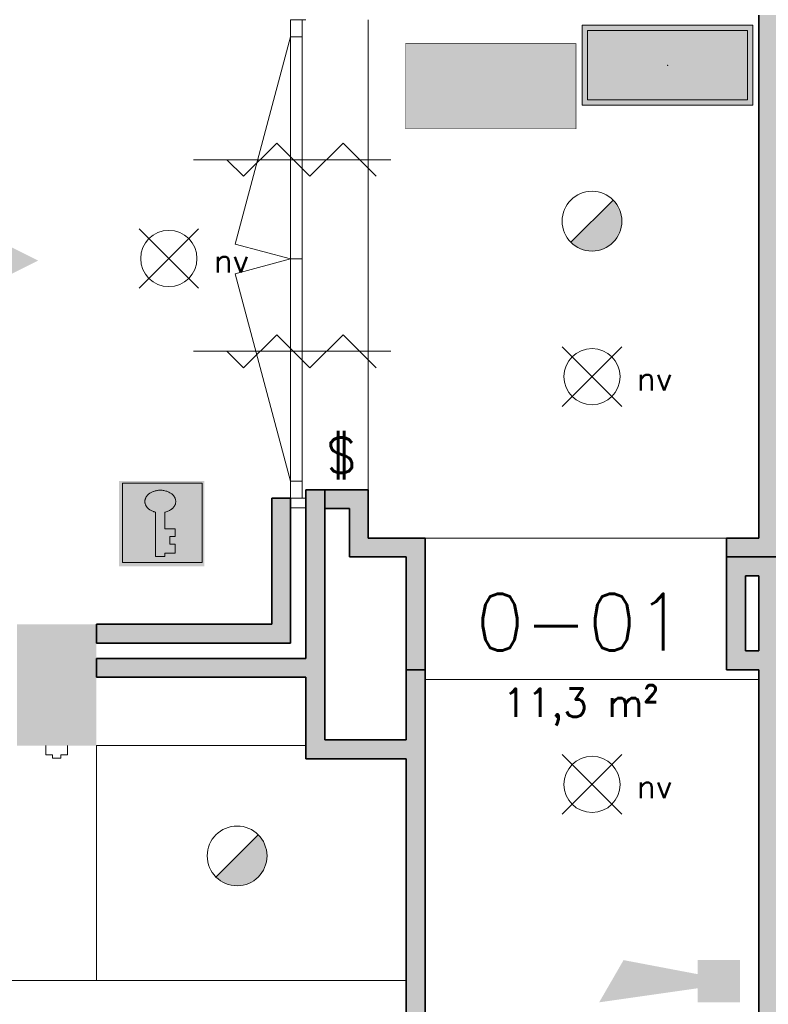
# Model space of a CAD drawing. Header units: millimetres. Extents: x -13022 to 1371524, y -38729 to 632593.
# Tile 238 of 256: x 495606 to 499557, y 589528 to 594724. Entities that reach past the tile are written whole.
import ezdxf

# ---------------------------------------------------------------- set-up
doc = ezdxf.new("R2010")
doc.units = ezdxf.units.MM
doc.header["$LTSCALE"] = 35
for name, color, linetype, lineweight in [('A LIJN 1', 1, 'Continuous', 20), ('A LIJN 2', 2, 'Continuous', 35), ('A LIJN 5', 5, 'Continuous', 13), ('A LIJN 9', 252, 'Continuous', 18), ('A OPMER', 10, 'Continuous', 50), ('Al65----_beveiliging-inst', 92, 'Continuous', 9), ('B95 tekst', 7, 'Continuous', 25), ('brandveiligheid voorzieningen', 10, 'Continuous', 9)]:
    doc.layers.add(name, color=color, linetype=linetype, lineweight=lineweight)
doc.styles.add('Algemeen', font='simplex.shx', dxfattribs={"height": 2.5})

# ---------------------------------------------------------------- blocks, each defined once
blk = doc.blocks.new('Sleutelkluis')
at = {"layer": 'Al65----_beveiliging-inst'}
h = blk.add_hatch(color=10, dxfattribs=at)
h.paths.add_polyline_path([(-3.303948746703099, 0.4191486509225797), (3.696051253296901, 0.4191486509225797), (3.696051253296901, 7.41914865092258), (-3.303948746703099, 7.41914865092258)])
h.paths.add_polyline_path([(-1.343362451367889, 5.900213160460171), (-1.33754508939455, 5.930675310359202), (-1.331784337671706, 5.962560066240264), (-1.319891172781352, 6.005522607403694), (-1.307440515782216, 6.044920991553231), (-1.292945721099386, 6.082681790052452), (-1.273619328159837, 6.125644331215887), (-1.248532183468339, 6.173037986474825), (-1.221958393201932, 6.2172527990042), (-1.187393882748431, 6.267054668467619), (-1.154130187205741, 6.310306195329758), (-1.121423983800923, 6.348066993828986), (-1.085186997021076, 6.385538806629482), (-1.049693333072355, 6.417134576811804), (-1.004311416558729, 6.457532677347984), (-0.9554771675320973, 6.494004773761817), (-0.9086478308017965, 6.527719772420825), (-0.8558719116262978, 6.56114578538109), (-0.795291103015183, 6.594860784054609), (-0.7434443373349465, 6.621254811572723), (-0.6845360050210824, 6.648515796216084), (-0.6338042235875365, 6.668744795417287), (-0.5860457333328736, 6.686758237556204), (-0.5098551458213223, 6.711899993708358), (-0.4388678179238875, 6.730876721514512), (-0.3678804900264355, 6.748023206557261), (-0.2961498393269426, 6.761220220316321), (-0.2316665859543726, 6.770756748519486), (-0.146927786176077, 6.779715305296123), (-0.09247939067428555, 6.783761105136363), (-0.0161029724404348, 6.78645830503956), (0.03685877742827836, 6.78645830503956), (0.1022711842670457, 6.784146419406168), (0.1645244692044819, 6.780100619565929), (0.2505640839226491, 6.770371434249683), (0.325639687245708, 6.75938997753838), (0.4055468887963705, 6.742725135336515), (0.5005063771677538, 6.71950995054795), (0.5848735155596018, 6.692634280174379), (0.6417377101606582, 6.672019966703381), (0.708450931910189, 6.645625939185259), (0.7720050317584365, 6.615475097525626), (0.8593454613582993, 6.568659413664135), (0.9121213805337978, 6.535907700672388), (0.9552341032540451, 6.506912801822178), (1.01321328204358, 6.4634686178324), (1.083457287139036, 6.402588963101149), (1.160205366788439, 6.322058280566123), (1.224688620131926, 6.238445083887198), (1.2638988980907, 6.175542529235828), (1.303109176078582, 6.095686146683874), (1.321692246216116, 6.049448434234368), (1.347708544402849, 5.960055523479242), (1.356256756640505, 5.919019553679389), (1.36294666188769, 5.868350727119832), (1.36591995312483, 5.80515918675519), (1.363318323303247, 5.73349073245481), (1.354955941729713, 5.671744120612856), (1.330797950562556, 5.575030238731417), (1.316117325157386, 5.536113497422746), (1.306639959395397, 5.511453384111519), (1.279137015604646, 5.452981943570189), (1.251819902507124, 5.403758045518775), (1.217441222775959, 5.350873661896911), (1.180089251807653, 5.301457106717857), (1.134374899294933, 5.247994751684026), (1.105385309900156, 5.218325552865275), (1.046105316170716, 5.163418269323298), (1.016372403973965, 5.13914347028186), (0.9491016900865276, 5.089052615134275), (0.8950249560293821, 5.052255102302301), (0.8270109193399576, 5.013531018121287), (0.7534219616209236, 4.975288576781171), (0.6768597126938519, 4.941380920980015), (0.621853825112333, 4.920477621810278), (0.5274518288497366, 4.887918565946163), (0.4573936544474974, 4.868941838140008), (0.4044319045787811, 4.856322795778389), (0.3936537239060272, 4.854203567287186), (0.3936537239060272, 3.393091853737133), (1.314259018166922, 3.393091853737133), (1.314259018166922, 2.710218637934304), (0.8363024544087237, 2.710218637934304), (0.8363024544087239, 2.033703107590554), (1.314259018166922, 2.033703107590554), (1.314259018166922, 1.264134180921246), (0.3934678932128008, 1.264134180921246), (0.3934678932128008, 0.9722586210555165), (-0.4163823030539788, 0.9722586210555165), (-0.4163823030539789, 4.86239149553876), (-0.4825380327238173, 4.879441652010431), (-0.5507379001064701, 4.900055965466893), (-0.6051862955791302, 4.92028496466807), (-0.6627938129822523, 4.942536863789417), (-0.7464176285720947, 4.979430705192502), (-0.807184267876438, 5.011315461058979), (-0.8577302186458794, 5.039347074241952), (-0.9027012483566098, 5.068245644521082), (-0.9541763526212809, 5.103501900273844), (-0.9937582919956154, 5.133460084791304), (-1.026092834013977, 5.160046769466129), (-1.053967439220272, 5.184899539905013), (-1.083142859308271, 5.21225685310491), (-1.111574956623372, 5.241251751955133), (-1.137885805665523, 5.268083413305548), (-1.163793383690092, 5.301360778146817), (-1.181261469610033, 5.323323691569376), (-1.202446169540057, 5.352992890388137), (-1.223445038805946, 5.383529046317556), (-1.240169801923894, 5.412042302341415), (-1.25633707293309, 5.439495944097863), (-1.271946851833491, 5.470321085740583), (-1.282539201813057, 5.493825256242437), (-1.300564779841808, 5.536209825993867), (-1.314502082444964, 5.577149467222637), (-1.318590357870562, 5.589864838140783), (-1.326395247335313, 5.61991935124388), (-1.332629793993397, 5.643926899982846), (-1.339031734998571, 5.672611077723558), (-1.343491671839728, 5.7061334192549), (-1.34850910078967, 5.749577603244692), (-1.349624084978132, 5.775971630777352), (-1.349624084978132, 5.809590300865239), (-1.349624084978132, 5.829819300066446), (-1.346650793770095, 5.863245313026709)], flags=16)
at = {"color": 10, "ltscale": 0.1}
blk.add_lwpolyline([(0.3929104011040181, 0.9722586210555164), (-0.4163823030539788, 0.9722586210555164), (-0.4163823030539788, 4.862391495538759), (-0.4825380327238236, 4.879441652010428), (-0.5507379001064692, 4.90005596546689), (-0.6051862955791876, 4.920284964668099), (-0.6627938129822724, 4.942536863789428), (-0.7464176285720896, 4.979430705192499), (-0.8071842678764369, 5.011315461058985), (-0.8577302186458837, 5.039347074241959), (-0.9027012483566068, 5.068245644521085), (-0.954176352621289, 5.103501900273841), (-0.9937582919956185, 5.133460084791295), (-1.02609283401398, 5.160046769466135), (-1.053967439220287, 5.184899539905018), (-1.083142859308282, 5.212256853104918), (-1.111574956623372, 5.241251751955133), (-1.137885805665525, 5.268083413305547), (-1.163793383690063, 5.301360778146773), (-1.181261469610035, 5.323323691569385), (-1.202446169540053, 5.352992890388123), (-1.223445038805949, 5.383529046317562), (-1.240169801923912, 5.412042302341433), (-1.256337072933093, 5.439495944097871), (-1.271946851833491, 5.470321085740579), (-1.282539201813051, 5.493825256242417), (-1.300564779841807, 5.536209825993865), (-1.31450208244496, 5.577149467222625), (-1.318590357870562, 5.589864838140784), (-1.326395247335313, 5.61991935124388), (-1.332629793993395, 5.64392689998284), (-1.339031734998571, 5.672611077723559), (-1.343491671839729, 5.706133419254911), (-1.34850910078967, 5.749577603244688), (-1.349624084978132, 5.775971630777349), (-1.349624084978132, 5.809590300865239), (-1.349624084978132, 5.829819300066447), (-1.346650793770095, 5.863245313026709), (-1.343362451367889, 5.900213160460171), (-1.337545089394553, 5.93067531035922), (-1.331784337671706, 5.962560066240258), (-1.319891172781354, 6.005522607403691), (-1.307440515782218, 6.044920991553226), (-1.292945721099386, 6.082681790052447), (-1.273619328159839, 6.125644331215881), (-1.248532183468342, 6.17303798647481), (-1.22195839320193, 6.2172527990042), (-1.187393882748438, 6.267054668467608), (-1.154130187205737, 6.310306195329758), (-1.121423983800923, 6.348066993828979), (-1.085186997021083, 6.385538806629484), (-1.049693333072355, 6.417134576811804), (-1.004311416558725, 6.45753267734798), (-0.9554771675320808, 6.494004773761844), (-0.9086478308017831, 6.527719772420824), (-0.8558719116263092, 6.561145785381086), (-0.7952911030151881, 6.594860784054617), (-0.7434443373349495, 6.621254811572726), (-0.6845360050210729, 6.648515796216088), (-0.6338042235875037, 6.668744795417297), (-0.5860457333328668, 6.686758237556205), (-0.5098551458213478, 6.711899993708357), (-0.4388678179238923, 6.730876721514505), (-0.3678804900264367, 6.748023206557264), (-0.2961498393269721, 6.761220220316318), (-0.2316665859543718, 6.770756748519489), (-0.1469277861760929, 6.779715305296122), (-0.09247939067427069, 6.783761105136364), (-0.01610297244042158, 6.786458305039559), (0.0368587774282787, 6.786458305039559), (0.1022711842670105, 6.78414641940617), (0.1645244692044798, 6.780100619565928), (0.2505640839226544, 6.770371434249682), (0.3256396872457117, 6.759389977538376), (0.4055468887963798, 6.742725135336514), (0.5005063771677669, 6.719509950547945), (0.5848735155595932, 6.692634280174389), (0.6417377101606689, 6.672019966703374), (0.7084509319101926, 6.645625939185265), (0.7720050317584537, 6.615475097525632), (0.8593454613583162, 6.568659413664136), (0.9121213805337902, 6.535907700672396), (0.9552341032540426, 6.506912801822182), (1.01321328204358, 6.463468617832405), (1.083457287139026, 6.402588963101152), (1.160205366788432, 6.322058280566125), (1.224688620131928, 6.2384450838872), (1.263898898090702, 6.175542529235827), (1.303109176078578, 6.095686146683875), (1.321692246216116, 6.049448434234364), (1.347708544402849, 5.960055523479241), (1.356256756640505, 5.919019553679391), (1.36294666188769, 5.868350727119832), (1.36591995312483, 5.805159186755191), (1.363318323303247, 5.733490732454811), (1.354955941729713, 5.671744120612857), (1.330797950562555, 5.575030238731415), (1.316117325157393, 5.536113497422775), (1.306639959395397, 5.511453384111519), (1.279137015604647, 5.452981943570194), (1.251819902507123, 5.403758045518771), (1.21744122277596, 5.350873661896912), (1.180089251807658, 5.301457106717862), (1.134374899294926, 5.247994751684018), (1.105385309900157, 5.218325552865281), (1.046105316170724, 5.163418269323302), (1.016372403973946, 5.139143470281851), (0.9491016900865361, 5.089052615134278), (0.8950249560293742, 5.052255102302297), (0.8270109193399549, 5.013531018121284), (0.7534219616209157, 4.975288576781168), (0.6768597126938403, 4.941380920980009), (0.6218538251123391, 4.920477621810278), (0.5274518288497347, 4.887918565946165), (0.4573936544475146, 4.868941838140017), (0.4044319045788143, 4.856322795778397), (0.3936537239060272, 4.854203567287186), (0.3936537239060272, 3.393091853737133), (1.314259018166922, 3.393091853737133), (1.314259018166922, 2.710218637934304), (0.8363024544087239, 2.710218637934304), (0.8363024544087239, 2.033703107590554), (1.314259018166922, 2.033703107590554), (1.314259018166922, 1.264134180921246), (0.3934678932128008, 1.264134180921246), (0.3934678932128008, 0.9722586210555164)], dxfattribs=at)
at = {"layer": 'Al65----_beveiliging-inst', "color": 7, "true_color": 0xffffff}
blk.add_solid([(-3.613286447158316, 0.1055444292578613), (3.886713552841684, 0.1055444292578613), (-3.613286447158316, 7.605544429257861), (3.886713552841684, 7.605544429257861)], dxfattribs=at)
at = {"layer": 'brandveiligheid voorzieningen', "color": 10, "ltscale": 0.1}
blk.add_lwpolyline([(-3.303948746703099, 0.4191486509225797), (3.696051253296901, 0.4191486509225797), (3.696051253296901, 7.41914865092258), (-3.303948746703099, 7.41914865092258)], close=True, dxfattribs=at)
blk = doc.blocks.new('Signaalgever (akoestisch)')
at = {"layer": 'Al65----_beveiliging-inst', "color": 10, "linetype": 'Continuous'}
for points in [[(3.712956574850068, 0), (3.712956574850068, 3.712956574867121), (0, 0), (0, 3.712956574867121)], [(10.23284543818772, 0), (12.37652191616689, 3.712956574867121), (3.712956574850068, 1.237652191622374), (3.712956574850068, 2.475304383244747)]]:
    blk.add_solid(points, dxfattribs=at)
blk = doc.blocks.new('Brandmelder')
at = {"layer": 'brandveiligheid voorzieningen'}
blk.add_hatch(color=256, dxfattribs=at).paths.add_polyline_path([(76.61761215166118, -89.8017357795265, 0.198912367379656), (75.84758572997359, -87.94272754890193), (72.12956926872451, -91.66074401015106, 0.6681786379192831)])
blk.add_line((72.12956926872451, -91.66074401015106), (75.84758572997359, -87.94272754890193), dxfattribs=at)
blk.add_circle((73.98857749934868, -89.8017357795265), 2.629034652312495, dxfattribs=at)
blk = doc.blocks.new('Noodverlichting')
at = {"layer": 'Al65----_beveiliging-inst', "color": 92}
for p, q in [((163.9986781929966, -62.36368555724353), (158.7538467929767, -57.11885415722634)), ((158.7538467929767, -62.36368555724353), (163.9986781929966, -57.11885415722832))]:
    blk.add_line(p, q, dxfattribs=at)
blk.add_circle((161.3762624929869, -59.74126985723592), 2.472437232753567, dxfattribs=at)
at = {"layer": 'Al65----_beveiliging-inst', "color": 7, "style": 'Algemeen'}
blk.add_text('nv', height=2.062753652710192, dxfattribs=at).set_placement((165.3264006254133, -60.95963843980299))
blk = doc.blocks.new('Vluchtrichting linksaf')
at = {"layer": 'Al65----_beveiliging-inst', "linetype": 'Continuous', "true_color": 0xffffff}
for points in [[(-6.69399999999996, 1.10590000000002), (-4.06899999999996, 1.10590000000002), (-4.06899999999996, 6.343900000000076), (-6.69399999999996, 6.343900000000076)], [(-1.985000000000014, 3.44789999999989), (0.92999999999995, 3.44789999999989), (0.92999999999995, 4.050899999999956), (-1.985000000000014, 4.050899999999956), (-1.985000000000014, 5.199399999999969), (-3.452999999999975, 3.749399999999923), (-1.985000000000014, 2.294399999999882)]]:
    blk.add_hatch(color=7, dxfattribs=at).paths.add_polyline_path(points)
h = blk.add_hatch(color=7, dxfattribs=at)
edge = h.paths.add_edge_path()
edge.add_ellipse((1.884371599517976, 5.962014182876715), major_axis=(-0.5356392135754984, 0.5356392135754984), ratio=0.9999999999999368, start_angle=226.8145226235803, end_angle=312.87195816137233, ccw=False)
edge.add_ellipse((1.902308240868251, 5.987162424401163), major_axis=(0.5226881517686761, 0.5226881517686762), ratio=0.9999999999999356, start_angle=303.43741699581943, end_angle=314.9098989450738, ccw=False)
edge.add_line((2.626499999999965, 5.838999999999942), (4.391499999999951, 5.838999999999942))
edge.add_line((4.391499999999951, 5.838999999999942), (5.437499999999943, 4.787000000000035))
edge.add_line((5.4375, 4.787000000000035), (5.024499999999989, 4.371999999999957))
edge.add_line((5.024499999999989, 4.371999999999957), (4.149499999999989, 5.252999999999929))
edge.add_line((4.149499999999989, 5.252999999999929), (3.283500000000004, 5.252999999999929))
edge.add_line((3.283500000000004, 5.252999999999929), (5.266500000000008, 3.346000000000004))
edge.add_line((5.266499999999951, 3.346000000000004), (6.433499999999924, 3.346000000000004))
edge.add_line((6.433499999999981, 3.346000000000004), (6.433499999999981, 2.613000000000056))
edge.add_line((6.433499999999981, 2.613000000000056), (4.235500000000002, 2.613000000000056))
edge.add_line((4.235500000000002, 2.613000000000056), (3.875500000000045, 2.973999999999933))
edge.add_line((3.875499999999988, 2.973999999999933), (2.932499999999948, 2.025999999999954))
edge.add_line((2.932500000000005, 2.025999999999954), (2.932500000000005, 0.8519999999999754))
edge.add_line((2.932500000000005, 0.8519999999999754), (2.203499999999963, 0.8519999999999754))
edge.add_line((2.203499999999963, 0.8519999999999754), (2.203499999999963, 2.329999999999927))
edge.add_line((2.203499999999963, 2.329999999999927), (3.360500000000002, 3.492999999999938))
edge.add_line((3.360500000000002, 3.492999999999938), (2.931500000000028, 3.923000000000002))
edge.add_line((2.931500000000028, 3.923000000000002), (2.167500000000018, 3.153999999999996))
edge.add_line((2.167500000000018, 3.153999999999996), (1.77249999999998, 3.551999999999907))
edge.add_line((1.772499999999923, 3.551999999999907), (2.536499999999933, 4.320999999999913))
edge.add_line((2.536499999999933, 4.320999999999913), (2.056499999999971, 4.802999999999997))
edge.add_line((2.056500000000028, 4.802999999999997), (2.056500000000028, 5.267000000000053))
edge.add_line((2.056500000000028, 5.267000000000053), (1.912500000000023, 5.252999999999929))
edge.add_ellipse((1.940810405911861, 6.011200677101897), major_axis=(-0.536502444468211, 0.536502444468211), ratio=0.9999999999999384, start_angle=46.90339105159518, end_angle=132.861630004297, ccw=False)
edge.add_ellipse((1.943140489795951, 5.95847877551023), major_axis=(-0.5382059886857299, 0.5382059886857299), ratio=0.9999999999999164, start_angle=-42.69286938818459, end_angle=42.92784833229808, ccw=False)
at = {"layer": 'Al65----_beveiliging-inst', "color": 7, "true_color": 0xffffff, "const_width": 0.05}
blk.add_lwpolyline([(-7.5, 0), (7.5, 0), (7.5, 7.5), (-7.5, 7.5)], close=True, dxfattribs=at)
at = {"layer": 'Al65----_beveiliging-inst', "color": 7, "true_color": 0xffffff}
blk.add_solid([(-7.5, 0), (7.5, 0), (-7.5, 7.5), (7.5, 7.5)], dxfattribs=at)
at = {"layer": 'Al65----_beveiliging-inst', "color": 92}
blk.add_solid([(-7.25, 0.25), (7.25, 0.25), (-7.25, 7.25), (7.25, 7.25)], dxfattribs=at)
blk = doc.blocks.new('Panieksluiting')
at = {"layer": 'brandveiligheid voorzieningen', "lineweight": 0, "style": 'Algemeen'}
blk.add_text('$', height=3.094130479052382, dxfattribs=at).set_placement((158.4270897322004, -91.61071185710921))
blk = doc.blocks.new('Brandweerpaneel')
at = {"layer": 'Al65----_beveiliging-inst', "true_color": 0x000000}
h = blk.add_hatch(color=18, dxfattribs=at)
h.paths.add_polyline_path([(-3.249999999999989, -2.531250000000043), (10.24999999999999, -2.531250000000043), (10.24999999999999, 3.000000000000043), (-3.249999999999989, 3.000000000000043)], flags=16)
h.paths.add_polyline_path([(-3.53125, -2.8125), (10.53125, -2.8125), (10.53125, 3.28125), (-3.53125, 3.28125)])
at = {"layer": 'Al65----_beveiliging-inst', "color": 7, "true_color": 0xffffff}
blk.add_lwpolyline([(-4, -3.28125), (11, -3.28125), (11, 3.75), (-4, 3.75)], close=True, dxfattribs=at)
at = {"layer": 'Al65----_beveiliging-inst', "color": 255}
blk.add_lwpolyline([(-3.53125, -2.8125), (10.53125, -2.8125), (10.53125, 3.28125), (-3.53125, 3.28125)], close=True, dxfattribs=at)
blk.add_point((3.5, 0.234375), dxfattribs=at)
at = {"layer": 'Al65----_beveiliging-inst', "color": 7, "true_color": 0xffffff}
blk.add_solid([(-4, -3.28125), (11, -3.28125), (-4, 3.75), (11, 3.75)], dxfattribs=at)
at = {"layer": 'Al65----_beveiliging-inst', "color": 10}
blk.add_solid([(-3.53125, -2.8125), (10.53125, -2.8125), (10.53125, 3.28125)], dxfattribs=at)
blk = doc.blocks.new('Entree gebouw')
at = {"layer": 'brandveiligheid voorzieningen'}
blk.add_hatch(color=256, dxfattribs=at).paths.add_polyline_path([(71.25, -82.36368555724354), (77.97898517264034, -78.99919297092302), (71.25, -75.6347003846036)])

msp = doc.modelspace()

# ---------------------------------------------------------------- hatches: boundary and pattern name
at = {"layer": 'A LIJN 9', "ltscale": 0.1}
h = msp.add_hatch(color=256, dxfattribs=at)
h.dxf.hatch_style = 1
h.paths.add_polyline_path([(499607.0654756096, 594747.7915886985), (499507.0650971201, 594747.7915886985), (499507.0650971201, 591988.7698833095), (499337.0650238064, 591988.7698833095), (499337.0650238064, 591888.7695078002), (499607.0654756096, 591888.7695078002)])
h = msp.add_hatch(color=256, dxfattribs=at)
h.dxf.hatch_style = 1
h.paths.add_polyline_path([(504761.6026894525, 589257.7915612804), (503437.0653128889, 589257.7915612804), (503437.0653128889, 589157.7915612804), (504761.6026894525, 589157.7915612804)])
h.paths.add_polyline_path([(506041.4184876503, 589257.7915612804), (505771.6019408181, 589257.7915612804), (505771.6019408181, 589157.7915612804), (505997.5438131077, 589157.7915612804), (507551.5509611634, 587469.0869507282), (507551.5509611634, 585201.8590275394), (507569.1257483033, 585219.4338206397), (507651.5509611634, 585301.8590275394), (507651.5509611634, 587508.0968220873)])
h.paths.add_polyline_path([(503437.0653128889, 589517.7912060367), (503237.0655095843, 589517.7912060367), (503237.0655095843, 589357.791364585), (499607.0654756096, 589357.791364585), (499607.0654756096, 591788.769132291), (503237.0655095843, 591788.769132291), (503237.0655095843, 591027.7904514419), (503437.0653128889, 591027.7904514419), (503437.0653128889, 591963.789344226), (503802.0650750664, 591963.789344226), (503802.0650750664, 592163.7891475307), (503437.0653128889, 592163.7891475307), (503437.0653128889, 593613.7908343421), (503802.0650750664, 593613.7908343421), (503802.0650750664, 593713.7912098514), (503437.0653128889, 593713.7912098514), (502757.0650226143, 593713.7912098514), (502757.0650226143, 591888.7695078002), (499337.0650238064, 591888.7695078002), (499337.0650238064, 591292.7707556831), (499507.0650971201, 591292.7707556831), (499507.0650971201, 589357.791364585), (499507.0650971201, 589157.7915612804), (503437.0653128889, 589157.7915612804)])
h.paths.add_polyline_path([(502857.065404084, 591888.7695078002), (502857.065404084, 593613.7908343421), (503337.0649343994, 593613.7908343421), (503337.0649343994, 592163.7891475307), (503237.0655095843, 592163.7891475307), (503237.0655095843, 591888.7695078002)], flags=16)
h.paths.add_polyline_path([(499507.0650971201, 591392.7711371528), (499437.0654022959, 591392.7711371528), (499437.0654022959, 591788.769132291), (499507.0650971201, 591788.769132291)], flags=16)
h = msp.add_hatch(color=256, dxfattribs=at)
h.dxf.hatch_style = 1
h.paths.add_polyline_path([(497036.0616183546, 592198.7699274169), (496936.0612398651, 592198.7699274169), (496936.0612398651, 591533.789998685), (496011.0610699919, 591533.789998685), (496011.0610699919, 591433.7896231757), (497036.0616183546, 591433.7896231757)], flags=17)
h.paths.add_polyline_path([(497216.0647815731, 592243.7680904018), (497116.0644030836, 592243.7680904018), (497116.0644030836, 591353.7906591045), (496011.0610699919, 591353.7906591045), (496011.0610699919, 591253.7902716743), (497116.0644030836, 591253.7902716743), (497116.0644030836, 590823.7909320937), (497646.065074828, 590823.7909320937), (497646.065074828, 589173.8008920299), (497546.0646963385, 589173.8008920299), (497546.0646963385, 588973.8010827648), (497646.065074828, 588973.8010827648), (497746.0654562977, 588973.8010827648), (497746.0654562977, 591292.7707556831), (497646.065074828, 591292.7707556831), (497646.065074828, 590923.7913135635), (497216.0647815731, 590923.7913135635)])
h = msp.add_hatch(color=256, dxfattribs=at)
h.dxf.hatch_style = 1
h.paths.add_polyline_path([(497746.0654562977, 591988.7698833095), (497446.0652745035, 591988.7698833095), (497446.0652745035, 592243.7680904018), (497216.0647815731, 592243.7680904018), (497216.0647815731, 592143.7677148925), (497346.0648930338, 592143.7677148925), (497346.0648930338, 591888.7695078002), (497646.065074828, 591888.7695078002), (497646.065074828, 591295.947444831), (497651.5668249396, 591292.7707556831), (497746.0654562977, 591292.7707556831)])

# ---------------------------------------------------------------- linework, layer by layer
at = {"layer": 'A LIJN 1', "color": 1, "linetype": 'Continuous'}
for p, q in [((496962.5791049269, 594072.4153867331), (496787.6676118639, 593897.4886348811)), ((497137.5096744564, 593897.4886348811), (496962.5791049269, 594072.4153867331)), ((497137.5096744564, 593897.4886348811), (497312.440243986, 594072.4153867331)), ((497487.3708135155, 593897.4886348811), (497312.440243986, 594072.4153867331)), ((496523.8698578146, 593984.9520137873), (497564.8778295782, 593984.9520137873)), ((496787.6676118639, 593897.4886348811), (496700.1775330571, 593984.9520137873)), ((496962.5791049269, 593061.4894016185), (496787.6676118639, 592886.5626497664)), ((497137.5096744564, 592886.5626497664), (496962.5791049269, 593061.4894016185)), ((497137.5096744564, 592886.5626497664), (497312.440243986, 593061.4894016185)), ((497487.3708135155, 592886.5626497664), (497312.440243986, 593061.4894016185)), ((496523.8698578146, 592974.0260286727), (497564.8778295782, 592974.0260286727)), ((496787.6676118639, 592886.5626497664), (496700.1775330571, 592974.0260286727))]:
    msp.add_line(p, q, dxfattribs=at)
at = {"layer": 'A LIJN 1', "linetype": 'Continuous'}
for p, q in [((497746.0654562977, 591988.7698833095), (499337.0650238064, 591988.7698833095)), ((499507.0650971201, 591242.7705649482), (497746.0654562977, 591242.7705649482)), ((496011.0610699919, 590893.7944416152), (496011.0610699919, 589653.8004163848)), ((496011.0610699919, 590893.7944416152), (497116.0644030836, 590893.7944416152)), ((459458.750942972, 589653.8004163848), (497646.065074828, 589653.8004163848))]:
    msp.add_line(p, q, dxfattribs=at)
at = {"layer": 'A LIJN 2'}
for p, q in [((499507.0650971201, 594747.7915886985), (499507.0650971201, 591988.7698833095)), ((497116.0644030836, 592243.7680904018), (497216.0647815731, 592243.7680904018)), ((497116.0644030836, 591353.7906591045), (497116.0644030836, 592243.7680904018)), ((497216.0647815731, 592243.7680904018), (497216.0647815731, 590923.7913135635)), ((497216.0647815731, 592243.7680904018), (497446.0652745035, 592243.7680904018)), ((497446.0652745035, 592243.7680904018), (497446.0652745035, 591988.7698833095)), ((496936.0612398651, 591533.789998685), (496936.0612398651, 592198.7699274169)), ((497036.0616183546, 592198.7699274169), (496936.0612398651, 592198.7699274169)), ((497036.0616183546, 591433.7896231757), (497036.0616183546, 592198.7699274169)), ((497216.0647815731, 592143.7677148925), (497346.0648930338, 592143.7677148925)), ((497346.0648930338, 592143.7677148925), (497346.0648930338, 591888.7695078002)), ((497446.0652745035, 591988.7698833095), (497746.0654562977, 591988.7698833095)), ((497746.0654562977, 591988.7698833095), (497746.0654562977, 591292.7707556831)), ((499507.0650971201, 591988.7698833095), (499337.0650238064, 591988.7698833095)), ((499337.0650238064, 591988.7698833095), (499337.0650238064, 591888.7695078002)), ((497346.0648930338, 591888.7695078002), (497646.065074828, 591888.7695078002)), ((497646.065074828, 591888.7695078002), (497646.065074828, 591292.7707556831)), ((499337.0650238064, 591888.7695078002), (502757.0650226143, 591888.7695078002)), ((499337.0650238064, 591292.7707556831), (499337.0650238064, 591888.7695078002)), ((499437.0654022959, 591788.769132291), (499507.0650971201, 591788.769132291)), ((499437.0654022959, 591392.7711371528), (499437.0654022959, 591788.769132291)), ((499507.0650971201, 591392.7711371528), (499507.0650971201, 591788.769132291)), ((496011.0610699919, 591533.789998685), (496936.0612398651, 591533.789998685)), ((496011.0610699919, 591433.7896231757), (496011.0610699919, 591533.789998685)), ((496011.0610699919, 591433.7896231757), (497036.0616183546, 591433.7896231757)), ((496011.0610699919, 591353.7906591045), (497116.0644030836, 591353.7906591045)), ((496011.0610699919, 591253.7902716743), (496011.0610699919, 591353.7906591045)), ((499507.0650971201, 591392.7711371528), (499437.0654022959, 591392.7711371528)), ((496011.0610699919, 591253.7902716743), (497116.0644030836, 591253.7902716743)), ((497116.0644030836, 590823.7909320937), (497116.0644030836, 591253.7902716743)), ((497646.065074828, 591295.947444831), (497651.5668249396, 591292.7707556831)), ((497746.0654562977, 591292.7707556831), (497646.065074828, 591292.7707556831)), ((497646.065074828, 590923.7913135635), (497646.065074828, 591292.7707556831)), ((497746.0654562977, 591292.7707556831), (497646.065074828, 591292.7707556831)), ((497746.0654562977, 591292.7707556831), (497746.0654562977, 588973.8010827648)), ((499507.0650971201, 591292.7707556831), (499337.0650238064, 591292.7707556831)), ((499507.0650971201, 589357.791364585), (499507.0650971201, 591292.7707556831)), ((497216.0647815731, 590923.7913135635), (497646.065074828, 590923.7913135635)), ((497116.0644030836, 590823.7909320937), (497646.065074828, 590823.7909320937)), ((497646.065074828, 589173.8008920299), (497646.065074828, 590823.7909320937))]:
    msp.add_line(p, q, dxfattribs=at)
msp.add_trace([(496011.0610699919, 590893.7944416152, -15000.00059604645), (495591.0629099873, 590893.7944416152, -15000.00059604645), (496011.0610699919, 591533.789998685, -15000.00059604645), (495591.0629099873, 591533.79763404, -15000.00059604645)], dxfattribs=at)
at = {"layer": 'A LIJN 5', "linetype": 'Continuous'}
for p, q in [((497096.0620379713, 594723.7666253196), (497116.0644030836, 594723.7666253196)), ((497446.0652745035, 592198.7699274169), (497446.0652745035, 594723.7704400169)), ((497036.0616183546, 594633.7683800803), (496742.9383790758, 593539.8085955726)), ((497036.0616183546, 592288.76912037), (497036.0616183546, 594633.7683800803)), ((497096.0620379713, 594633.7664786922), (497096.0620379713, 592288.7672130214)), ((496742.9383790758, 593539.8085955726), (497036.0616183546, 593461.2697009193)), ((497036.0616183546, 593461.2697009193), (496742.9364747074, 593382.7269975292)), ((497096.0620379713, 593461.265886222), (497036.0663867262, 593461.265886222)), ((496742.9364747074, 593382.7269975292), (497036.0606646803, 592288.76912037)), ((497096.0620379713, 592198.7689677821), (497116.0644030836, 592198.7689677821)), ((497036.0616183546, 592148.7706843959), (497116.0644030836, 592148.7706843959))]:
    msp.add_line(p, q, dxfattribs=at)
for points, invisible_edges in [([(495744.0646922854, 590893.7944416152), (495744.0646922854, 590843.7904421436), (495778.5648143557, 590843.7904421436)], 12), ([(495823.5648906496, 590843.7904421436), (495858.0650097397, 590843.7904421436), (495858.0650097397, 590893.7944416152)], 12), ([(495778.5648143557, 590843.7904421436), (495778.5648143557, 590826.7902437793), (495823.5648906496, 590826.7902437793)], 12), ([(495823.5648906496, 590826.7902437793), (495823.5648906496, 590843.7904421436), (495778.5648143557, 590843.7904421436)], 14)]:
    msp.add_3dface(points, dxfattribs=dict(at, invisible_edges=invisible_edges))

# ---------------------------------------------------------------- block references
at = {"ltscale": 0.1, "xscale": 60, "yscale": 60, "zscale": 60}
for p in [(486710.5262903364, 597048.0709550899), (488943.989527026, 596424.6168700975), (488943.9857123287, 594272.9989143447)]:
    msp.add_blockref('Noodverlichting', p, dxfattribs=at)
at = {"ltscale": 0.1, "xscale": 60, "yscale": 60, "zscale": 60, "rotation": 180}
msp.add_blockref('Signaalgever (akoestisch)', (499407.0647156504, 589761.4993536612), dxfattribs=at)
at = {"layer": 'A OPMER', "ltscale": 0.1, "xscale": 60, "yscale": 60, "zscale": 60}
msp.add_blockref('Vluchtrichting linksaf', (498092.2410624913, 594147.7001608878, -177999.9971389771), dxfattribs=at)
at = {"layer": 'Al65----_beveiliging-inst', "xscale": 60, "yscale": 60, "zscale": 60}
for name, p in [('Brandweerpaneel', (498815.438731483, 594469.1563130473)), ('Brandmelder', (494187.2468135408, 599048.7032192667)), ('Entree gebouw', (491025.0053599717, 598192.5445123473)), ('Panieksluiting', (487718.2438166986, 597829.2608634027)), ('Sleutelkluis', (496347.7186644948, 591833.6001268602)), ('Brandmelder', (492314.2505235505, 595699.464898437))]:
    msp.add_blockref(name, p, dxfattribs=at)

# ---------------------------------------------------------------- texts
at = {"layer": 'B95 tekst', "insert": (498565.2457285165, 591694.5605329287), "char_height": 300, "width": 4383.912724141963, "attachment_point": 2, "style": 'Algemeen'}
msp.add_mtext('\\pt3600;0-01\\P\\ptz;{\\H0.5x;11,3 m²}', dxfattribs=at)

# ---------------------------------------------------------------- meshes
at = {"layer": 'A LIJN 5', "linetype": 'Continuous'}
mesh = msp.add_polyface(dxfattribs=at)
corners = [(497036.0616183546, 594633.7683800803), (497096.0620379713, 594633.7683800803), (497096.0620379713, 594723.7666253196), (497036.0616183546, 594723.7666253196)]
mesh.append_faces([[corners[k] for k in face] for face in [(0, 1, 2, 3)]])
mesh = msp.add_polyface(dxfattribs=at)
corners = [(497036.0616183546, 592198.7689677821), (497096.0620379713, 592198.7689677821), (497096.0620379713, 592288.7672130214), (497036.0616183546, 592288.7672130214)]
mesh.append_faces([[corners[k] for k in face] for face in [(0, 1, 2, 3)]])

doc.saveas('drawing.dxf')
